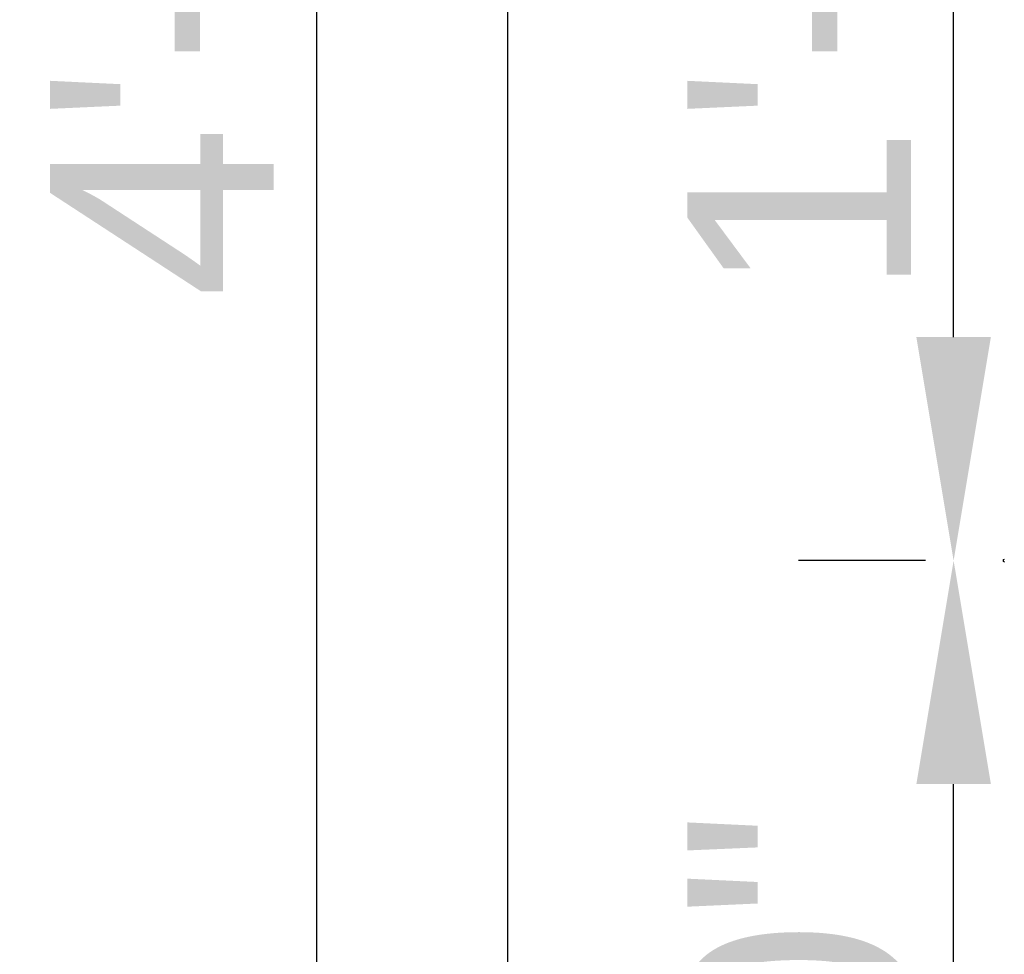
# Model space of a CAD drawing. Header units: feet. Extents: x -114 to 1432, y 355 to 669.
# Tile 109 of 195: x 1236 to 1246, y 470 to 480. Entities that reach past the tile are written whole.
import ezdxf

# ---------------------------------------------------------------- set-up
doc = ezdxf.new("R2010")
doc.units = ezdxf.units.FT
doc.header["$MEASUREMENT"] = 0
for name, color, linetype in [('-HARDWARE', 7, 'Continuous'), ('A-POSTS&BEAMS', 5, 'Continuous'), ('G-ANNO-DIM', 2, 'Continuous')]:
    doc.layers.add(name, color=color, linetype=linetype)
doc.styles.add('Arial', font='arial.ttf')
doc.dimstyles.new('MS-16A', dxfattribs={"dimscale": 13, "dimtxt": 0.18, "dimasz": 0.18, "dimexe": 0.125, "dimexo": 0.0625, "dimgap": 0.03125, "dimtad": 1, "dimdec": 3, "dimzin": 3, "dimdsep": 46, "dimlunit": 4, "dimtxsty": 'Arial', "dimcen": 0.03125, "dimclrd": 2, "dimclre": 2, "dimclrt": 7, "dimadec": 1, "dimazin": 0, "dimtfac": 1, "dimtdec": 3, "dimtofl": 0, "dimtmove": 0, "dimatfit": 3, "dimfxl": 1, "dimtolj": 1, "dimtzin": 0, "dimarcsym": 0})

# ---------------------------------------------------------------- blocks, each defined once
blk = doc.blocks.new('*D636')
at = {"layer": 'Defpoints', "color": 0, "transparency": 16777216}
for p in [(1248.544, 504.188), (1239.041, 456.188), (1248.544, 456.188)]:
    blk.add_point(p, dxfattribs=at)
at = {"layer": 'G-ANNO-DIM', "color": 2, "lineweight": -2, "transparency": 16777216}
for p, q in [((1247.731, 504.188), (1237.416, 504.188)), ((1239.041, 501.848), (1239.041, 458.528)), ((1247.731, 456.188), (1237.416, 456.188))]:
    blk.add_line(p, q, dxfattribs=at)
at = {"layer": 'G-ANNO-DIM', "color": 2, "transparency": 16777216}
for points in [[(1238.651, 501.848), (1239.431, 501.848), (1239.041, 504.188)], [(1238.651, 458.528), (1239.431, 458.528), (1239.041, 456.188)]]:
    blk.add_solid(points, dxfattribs=at)
at = {"layer": 'G-ANNO-DIM', "color": 7, "transparency": 16777216, "insert": (1237.44, 480.188), "char_height": 2.34, "attachment_point": 5, "rotation": 90, "style": 'Arial'}
blk.add_mtext('\\A1;4\'-0"', dxfattribs=at)
blk = doc.blocks.new('2.5IN_LAGSCREW')
at = {"layer": '-HARDWARE', "color": 7}
blk.add_arc((1220.828, 511.887), 0.0169, 292.5, 67.5, dxfattribs=at)
blk = doc.blocks.new('*D602')
at = {"layer": 'Defpoints', "color": 0, "transparency": 16777216}
for p in [(1245.711, 474.188), (1246.231, 474.188), (1246.231, 464.188)]:
    blk.add_point(p, dxfattribs=at)
at = {"layer": 'G-ANNO-DIM', "color": 2, "lineweight": -2, "transparency": 16777216}
for p, q in [((1245.418, 474.188), (1244.086, 474.188)), ((1245.711, 466.528), (1245.711, 471.848)), ((1245.418, 464.188), (1244.086, 464.188))]:
    blk.add_line(p, q, dxfattribs=at)
at = {"layer": 'G-ANNO-DIM', "color": 2, "transparency": 16777216}
for points in [[(1245.321, 471.848), (1246.101, 471.848), (1245.711, 474.188)], [(1245.321, 466.528), (1246.101, 466.528), (1245.711, 464.188)]]:
    blk.add_solid(points, dxfattribs=at)
at = {"layer": 'G-ANNO-DIM', "color": 7, "transparency": 16777216, "insert": (1244.11, 469.188), "char_height": 2.34, "attachment_point": 5, "rotation": 90, "style": 'Arial'}
blk.add_mtext('\\A1;10"', dxfattribs=at)
blk = doc.blocks.new('*D604')
at = {"layer": 'Defpoints', "color": 0, "transparency": 16777216}
for p in [(1245.711, 486.188), (1246.231, 486.188), (1246.231, 474.188)]:
    blk.add_point(p, dxfattribs=at)
at = {"layer": 'G-ANNO-DIM', "color": 2, "lineweight": -2, "transparency": 16777216}
for p, q in [((1245.418, 486.188), (1244.086, 486.188)), ((1245.711, 476.528), (1245.711, 483.848)), ((1245.418, 474.188), (1244.086, 474.188))]:
    blk.add_line(p, q, dxfattribs=at)
at = {"layer": 'G-ANNO-DIM', "color": 2, "transparency": 16777216}
for points in [[(1245.321, 483.848), (1246.101, 483.848), (1245.711, 486.188)], [(1245.321, 476.528), (1246.101, 476.528), (1245.711, 474.188)]]:
    blk.add_solid(points, dxfattribs=at)
at = {"layer": 'G-ANNO-DIM', "color": 7, "transparency": 16777216, "insert": (1244.11, 480.188), "char_height": 2.34, "attachment_point": 5, "rotation": 90, "style": 'Arial'}
blk.add_mtext('\\A1;1\'-0"', dxfattribs=at)

msp = doc.modelspace()

# ---------------------------------------------------------------- linework, layer by layer
at = {"layer": 'A-POSTS&BEAMS'}
msp.add_lwpolyline([(1241.0436, 452.7373), (1241.0436, 516.1881), (1248.5436, 516.1881), (1248.5436, 452.71)], dxfattribs=at)

# ---------------------------------------------------------------- block references
at = {"layer": '-HARDWARE', "xscale": -1}
msp.add_blockref('2.5IN_LAGSCREW', (2467.0762, -37.6984), dxfattribs=at)

# ---------------------------------------------------------------- dimensions: what is measured, and where the dimension line sits
at = {"layer": 'G-ANNO-DIM'}
dim = msp.add_linear_dim(base=(1239.0406, 456.1881), p1=(1248.5436, 504.1881), p2=(1248.5436, 456.1881), angle=90, dimstyle='MS-16A', dxfattribs=at)
dim.commit()
dim.dimension.update_dxf_attribs({"geometry": '*D636', "text_midpoint": (1239.0406, 480.1881), "dimtype": 160})
for base, p1, p2, picture, middle in [((1245.7109, 486.1881), (1246.231, 474.1881), (1246.231, 486.1881), '*D604', (1244.1099, 480.1881)), ((1245.7109, 474.1881), (1246.231, 464.1881), (1246.231, 474.1881), '*D602', (1244.1099, 469.1881))]:
    dim = msp.add_linear_dim(base=base, p1=p1, p2=p2, angle=90, dimstyle='MS-16A', dxfattribs=at)
    dim.commit()
    dim.dimension.update_dxf_attribs({"geometry": picture, "text_midpoint": middle})

doc.saveas('drawing.dxf')
